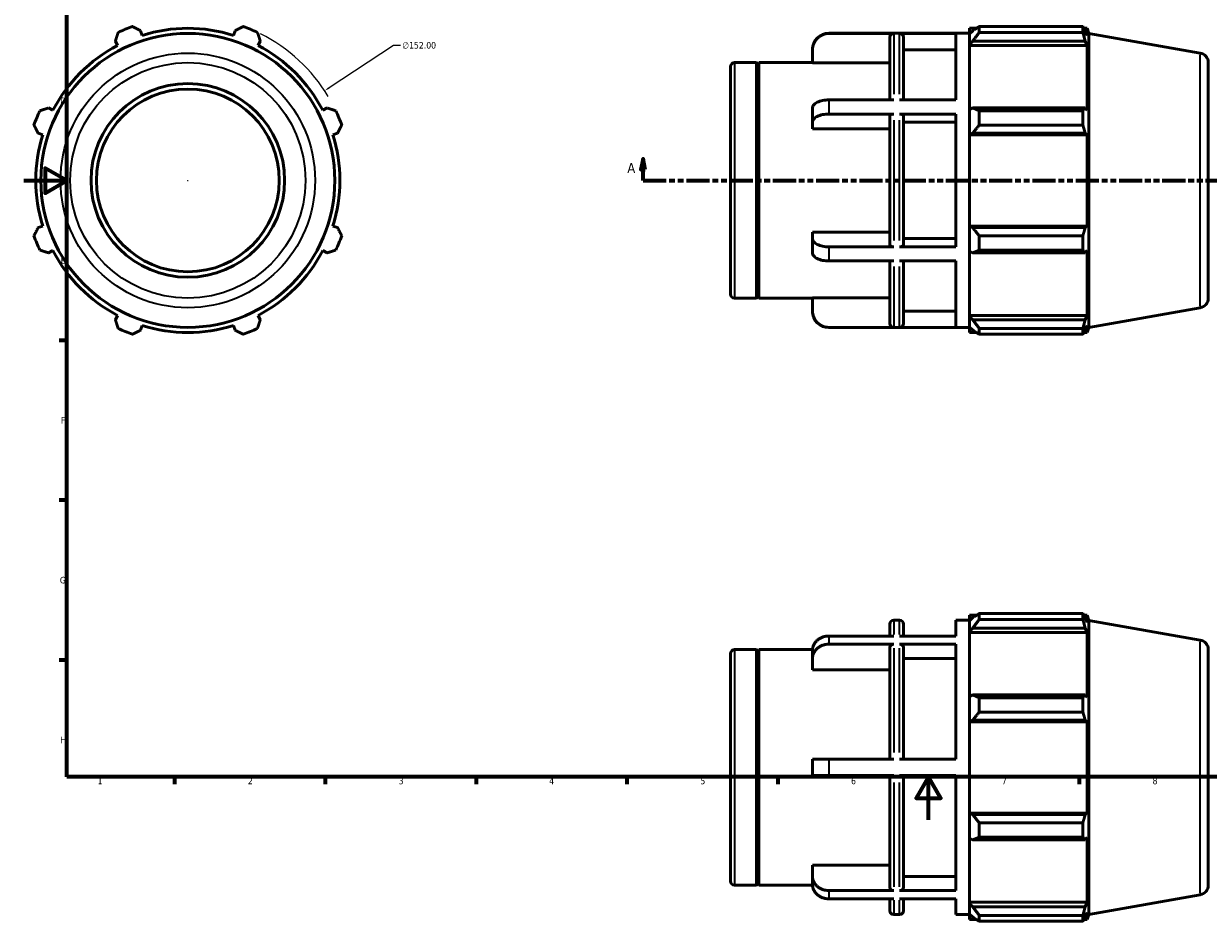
# Model space of a CAD drawing. Header units: millimetres. Extents: x -31 to 927, y -47 to 736.
# Tile 1 of 4: x 0 to 551, y -47 to 370. Entities that reach past the tile are written whole.
import ezdxf

# ---------------------------------------------------------------- set-up
doc = ezdxf.new("R2010")
doc.units = ezdxf.units.MM
doc.linetypes.add('DOUBLE_DASH_CHAIN', pattern=[1.2403, 0.6614, -0.0827, 0.1654, -0.0827, 0.1654, -0.0827])
for name, color, linetype, lineweight in [('Border (ANSI)', 7, 'Continuous', 70), ('Dimension (ANSI)', 7, 'Continuous', 25), ('Section Line (ANSI)', 7, 'DOUBLE_DASH_CHAIN', 70), ('Visible (ANSI)', 7, 'Continuous', 50), ('Visible Narrow (ANSI)', 7, 'Continuous', 35)]:
    doc.layers.add(name, color=color, linetype=linetype, lineweight=lineweight)
doc.styles.add('Label Text (ANSI)', font='tahoma.ttf')
doc.styles.add('Note Text (ANSI)', font='tahoma.ttf')
doc.dimstyles.new('Default - mm (ANSI)', dxfattribs={"dimtxt": 3.048, "dimasz": 2.5, "dimexe": 3.175, "dimexo": 1.6002, "dimgap": 0.8, "dimtad": 0, "dimtoh": 1, "dimrnd": 1e-08, "dimzin": 4, "dimdsep": 46, "dimtxsty": 'Note Text (ANSI)', "dimcen": 0.09, "dimdle": 10, "dimclrd": 256, "dimclre": 256, "dimclrt": 256, "dimadec": 1, "dimazin": 1, "dimtfac": 1, "dimtofl": 0, "dimtmove": 0, "dimatfit": 3, "dimfxl": 1, "dimtolj": 1, "dimtzin": 4, "dimlwd": -1, "dimlwe": -1, "dimarcsym": 0})

# ---------------------------------------------------------------- blocks, each defined once
blk = doc.blocks.new('Borders Default Border')
at = {"layer": 'Border (ANSI)'}
for p, q in [((20, 222.75), (16.55, 222.75)), ((20, 148.5), (16.55, 148.5)), ((20, 74.25), (16.55, 74.25)), ((70.08, 20), (70.08, 16.55)), ((140.17, 20), (140.17, 16.55)), ((210.25, 20), (210.25, 16.55)), ((280.33, 20), (280.33, 16.55)), ((350.42, 20), (350.42, 16.55)), ((490.58, 20), (490.58, 16.55))]:
    blk.add_line(p, q, dxfattribs=at)
at = {"layer": 'Border (ANSI)', "flags": 128}
for points in [[(20, 20), (20, 574), (821, 574), (821, 20), (20, 20)], [(0, 297), (20, 297), (10, 302.77), (10, 291.23), (20, 297)], [(420.5, 0), (420.5, 20), (414.73, 10), (426.27, 10), (420.5, 20)]]:
    blk.add_lwpolyline(points, dxfattribs=at)
at = {"layer": 'Border (ANSI)', "char_height": 3.05, "attachment_point": 7, "style": 'Note Text (ANSI)'}
for s, insert in [('D', (16.96, 332.6)), ('E', (17.21, 258.35)), ('F', (17.29, 184.1)), ('G', (16.81, 109.79)), ('H', (16.97, 35.6)), ('1', (34.35, 16.55)), ('2', (104.2, 16.55)), ('3', (174.26, 16.49)), ('4', (244.23, 16.55)), ('5', (314.48, 16.49)), ('6', (384.49, 16.49)), ('7', (454.6, 16.55)), ('8', (524.63, 16.48))]:
    blk.add_mtext(s, dxfattribs=dict(at, insert=insert))
blk = doc.blocks.new('2dTransSection0')
at = {"layer": 'Section Line (ANSI)', "linetype": 'Continuous'}
for p, q in [((287.88, 307.11), (286.88, 302.11)), ((287.88, 302.11), (287.88, 307.11)), ((288.88, 302.11), (287.88, 307.11)), ((640.18, 307.11), (639.18, 302.11)), ((640.18, 302.11), (640.18, 307.11)), ((641.18, 302.11), (640.18, 307.11)), ((286.88, 302.11), (288.88, 302.11)), ((287.88, 297.11), (287.88, 302.11)), ((639.18, 302.11), (641.18, 302.11)), ((640.18, 297.11), (640.18, 302.11)), ((287.88, 297.11), (298.39, 297.11)), ((629.68, 297.11), (640.18, 297.11))]:
    blk.add_line(p, q, dxfattribs=at)
at = {"layer": 'Section Line (ANSI)', "linetype": 'DOUBLE_DASH_CHAIN', "ltscale": 16.210289}
blk.add_line((287.88, 297.11), (640.18, 297.11), dxfattribs=at)
at = {"layer": 'Section Line (ANSI)', "linetype": 'Continuous', "flags": 128}
for points in [[(288.88, 302.11), (287.88, 307.11), (286.88, 302.11), (288.88, 302.11)], [(641.18, 302.11), (640.18, 307.11), (639.18, 302.11), (641.18, 302.11)]]:
    blk.add_lwpolyline(points, dxfattribs=at)
at = {"layer": 'Section Line (ANSI)'}
for points in [[(288.88, 302.11), (287.88, 307.11), (286.88, 302.11), (288.88, 302.11)], [(641.18, 302.11), (640.18, 307.11), (639.18, 302.11), (641.18, 302.11)]]:
    blk.add_solid(points, dxfattribs=at)
at = {"layer": 'Section Line (ANSI)', "char_height": 4.57, "attachment_point": 7, "style": 'Label Text (ANSI)'}
for insert in [(280.52, 300.61), (643.65, 300.61)]:
    blk.add_mtext('A', dxfattribs=dict(at, insert=insert))
blk = doc.blocks.new('*D11')
at = {"layer": 'Defpoints', "color": 0, "transparency": 16777216}
for p in [(139.85, 338.76), (12.71, 255.45)]:
    blk.add_point(p, dxfattribs=at)
at = {"layer": 'Dimension (ANSI)', "transparency": 16777216}
for p, q in [((171.92, 359.78), (141.94, 340.13)), ((175.14, 359.78), (171.92, 359.78)), ((76.19, 297.11), (76.37, 297.11)), ((76.28, 297.02), (76.28, 297.2))]:
    blk.add_line(p, q, dxfattribs=at)
blk.add_arc((76.28, 297.11), 76, 30.8437, 63.5856, dxfattribs=at)
blk.add_solid([(141.71, 340.48), (142.17, 339.79), (139.85, 338.76)], dxfattribs=at)
at = {"layer": 'Dimension (ANSI)', "transparency": 16777216, "insert": (175.94, 361.42), "char_height": 3.048, "attachment_point": 1, "style": 'Note Text (ANSI)'}
blk.add_mtext('\\A1;∅152.00', dxfattribs=at)

msp = doc.modelspace()

# ---------------------------------------------------------------- linework, layer by layer
at = {"layer": 'Visible (ANSI)'}
for p, q in [((55.027, 364.517), (54.341, 366.691)), ((98.22, 366.691), (97.535, 364.517)), ((374.188, 365.508), (439.531, 365.508)), ((404.331, 365.403), (374.188, 365.403)), ((402.531, 334.546), (402.531, 363.6)), ((433.188, 365.403), (407.074, 365.403)), ((408.874, 363.6), (408.874, 334.546)), ((433.188, 334.546), (433.188, 365.403)), ((439.531, 367.788), (439.531, 365.242)), ((439.531, 367.788), (442.767, 367.788)), ((441.051, 366.691), (439.531, 365.242)), ((439.531, 360.476), (439.531, 365.242)), ((444.091, 368.619), (444.091, 365.87)), ((444.091, 368.619), (492.224, 368.619)), ((492.224, 365.87), (444.091, 365.87)), ((492.224, 365.87), (492.224, 368.619)), ((492.706, 367.788), (494.16, 367.788)), ((494.16, 364.517), (493.33, 366.691)), ((495.031, 365.394), (494.16, 367.788)), ((494.16, 364.517), (494.16, 367.788)), ((495.031, 228.822), (495.031, 365.394)), ((546.813, 356.264), (495.031, 365.394)), ((42.592, 361.824), (43.644, 359.802)), ((108.917, 359.802), (109.97, 361.824)), ((366.588, 357.789), (366.588, 357.908)), ((439.531, 360.476), (441.051, 361.824)), ((439.531, 359.802), (439.531, 360.476)), ((439.531, 359.802), (439.531, 330.095)), ((439.531, 359.802), (494.16, 359.802)), ((441.051, 361.824), (493.33, 361.824)), ((493.33, 361.824), (494.16, 359.802)), ((494.16, 329.745), (494.16, 359.802)), ((366.588, 351.696), (366.588, 357.789)), ((433.188, 357.789), (408.874, 357.789)), ((328.531, 244.188), (328.531, 350.028)), ((330.331, 351.828), (340.631, 351.828)), ((340.631, 242.388), (340.631, 351.828)), ((341.131, 351.328), (340.631, 351.828)), ((341.131, 351.328), (341.631, 351.828)), ((341.131, 242.888), (341.131, 351.328)), ((341.631, 242.388), (341.631, 351.828)), ((341.631, 351.828), (366.588, 351.828)), ((402.531, 351.696), (366.588, 351.696)), ((550.531, 351.832), (550.531, 242.384)), ((13.587, 329.745), (11.564, 330.797)), ((140.997, 330.797), (138.975, 329.745)), ((366.588, 324.158), (366.588, 330.74)), ((404.331, 334.546), (374.188, 334.546)), ((433.188, 334.546), (407.074, 334.546)), ((441.051, 330.797), (439.531, 330.095)), ((493.33, 330.797), (441.051, 330.797)), ((494.16, 329.745), (493.33, 330.797)), ((404.331, 327.964), (374.188, 327.964)), ((402.531, 267.153), (402.531, 327.063)), ((433.188, 327.964), (407.074, 327.964)), ((408.874, 327.063), (408.874, 267.153)), ((433.188, 266.252), (433.188, 327.964)), ((439.531, 318.591), (439.531, 330.095)), ((444.091, 329.477), (444.091, 322.842)), ((444.091, 329.477), (492.224, 329.477)), ((492.224, 322.842), (492.224, 329.477)), ((366.588, 321.111), (366.588, 324.158)), ((402.531, 321.111), (366.588, 321.111)), ((433.188, 324.158), (408.874, 324.158)), ((492.224, 322.842), (444.091, 322.842)), ((6.698, 319.048), (8.872, 318.362)), ((143.689, 318.362), (145.864, 319.048)), ((439.531, 318.591), (441.051, 319.048)), ((439.531, 318.362), (439.531, 318.591)), ((439.531, 318.362), (439.531, 275.854)), ((439.531, 318.362), (494.16, 318.362)), ((441.051, 319.048), (493.33, 319.048)), ((493.33, 319.048), (494.16, 318.362)), ((494.16, 275.854), (494.16, 318.362)), ((8.872, 275.854), (6.698, 275.169)), ((145.864, 275.169), (143.689, 275.854)), ((439.531, 275.626), (439.531, 275.854)), ((439.531, 275.854), (494.16, 275.854)), ((441.051, 275.169), (439.531, 275.626)), ((439.531, 264.121), (439.531, 275.626)), ((494.16, 275.854), (493.33, 275.169)), ((366.588, 270.058), (366.588, 273.105)), ((366.588, 273.105), (402.531, 273.105)), ((366.588, 263.477), (366.588, 270.058)), ((408.874, 270.058), (433.188, 270.058)), ((493.33, 275.169), (441.051, 275.169)), ((444.091, 271.374), (444.091, 264.739)), ((444.091, 271.374), (492.224, 271.374)), ((492.224, 264.739), (492.224, 271.374)), ((11.564, 263.419), (13.587, 264.472)), ((138.975, 264.472), (140.997, 263.419)), ((404.331, 266.252), (374.188, 266.252)), ((433.188, 266.252), (407.074, 266.252)), ((492.224, 264.739), (444.091, 264.739)), ((493.33, 263.419), (494.16, 264.472)), ((494.16, 234.414), (494.16, 264.472)), ((404.331, 259.67), (374.188, 259.67)), ((402.531, 230.617), (402.531, 259.67)), ((433.188, 259.67), (407.074, 259.67)), ((408.874, 259.67), (408.874, 230.617)), ((433.188, 228.814), (433.188, 259.67)), ((439.531, 264.121), (441.051, 263.419)), ((439.531, 264.121), (439.531, 234.414)), ((441.051, 263.419), (493.33, 263.419)), ((330.331, 242.388), (340.631, 242.388)), ((341.131, 242.888), (340.631, 242.388)), ((341.131, 242.888), (341.631, 242.388)), ((341.631, 242.388), (366.588, 242.388)), ((366.588, 236.427), (366.588, 242.52)), ((366.588, 242.52), (402.531, 242.52)), ((546.813, 237.952), (495.031, 228.822)), ((43.644, 234.414), (42.592, 232.392)), ((109.97, 232.392), (108.917, 234.414)), ((366.588, 236.308), (366.588, 236.427)), ((408.874, 236.427), (433.188, 236.427)), ((439.531, 233.74), (439.531, 234.414)), ((439.531, 234.414), (494.16, 234.414)), ((439.531, 228.975), (439.531, 233.74)), ((441.051, 232.392), (439.531, 233.74)), ((493.33, 232.392), (441.051, 232.392)), ((494.16, 234.414), (493.33, 232.392)), ((54.341, 227.525), (55.027, 229.699)), ((97.535, 229.699), (98.22, 227.525)), ((404.331, 228.814), (374.188, 228.814)), ((374.188, 228.708), (439.531, 228.708)), ((433.188, 228.814), (407.074, 228.814)), ((439.531, 228.975), (441.051, 227.525)), ((439.531, 228.975), (439.531, 226.428)), ((439.531, 226.428), (442.767, 226.428)), ((444.091, 228.346), (444.091, 225.598)), ((444.091, 228.346), (492.224, 228.346)), ((492.224, 225.598), (492.224, 228.346)), ((492.706, 226.428), (494.16, 226.428)), ((493.33, 227.525), (494.16, 229.699)), ((494.16, 226.428), (494.16, 229.699)), ((495.031, 228.822), (494.16, 226.428)), ((492.224, 225.598), (444.091, 225.598)), ((439.531, 95.028), (439.531, 92.482)), ((439.531, 95.028), (442.767, 95.028)), ((441.051, 93.931), (439.531, 92.482)), ((444.091, 95.859), (444.091, 93.11)), ((444.091, 95.859), (492.224, 95.859)), ((492.224, 93.11), (492.224, 95.859)), ((492.706, 95.028), (494.16, 95.028)), ((494.16, 91.757), (493.33, 93.931)), ((495.031, 92.634), (494.16, 95.028)), ((494.16, 91.757), (494.16, 95.028)), ((402.531, 85.393), (402.531, 90.948)), ((404.331, 92.748), (407.074, 92.748)), ((408.874, 90.948), (408.874, 85.393)), ((433.188, 85.393), (433.188, 92.748)), ((433.188, 92.748), (439.531, 92.748)), ((439.531, 87.716), (439.531, 92.482)), ((439.531, 87.716), (441.051, 89.064)), ((441.051, 89.064), (493.33, 89.064)), ((492.224, 93.11), (444.091, 93.11)), ((493.33, 89.064), (494.16, 87.042)), ((495.031, -43.938), (495.031, 92.634)), ((546.813, 83.504), (495.031, 92.634)), ((404.331, 85.393), (374.188, 85.393)), ((433.188, 85.393), (407.074, 85.393)), ((439.531, 87.042), (439.531, 87.716)), ((439.531, 87.042), (439.531, 57.335)), ((439.531, 87.042), (494.16, 87.042)), ((494.16, 56.984), (494.16, 87.042)), ((328.531, -28.572), (328.531, 77.268)), ((330.331, 79.068), (340.631, 79.068)), ((340.631, -30.372), (340.631, 79.068)), ((341.131, 78.568), (340.631, 79.068)), ((341.131, 78.568), (341.631, 79.068)), ((341.131, -29.872), (341.131, 78.568)), ((341.631, -30.372), (341.631, 79.068)), ((341.631, 79.068), (366.595, 79.068)), ((366.588, 74.999), (366.588, 78.799)), ((404.331, 81.593), (374.188, 81.593)), ((402.531, 28.148), (402.531, 80.031)), ((433.188, 81.593), (407.074, 81.593)), ((408.874, 80.031), (408.874, 28.148)), ((433.188, 28.148), (433.188, 81.593)), ((550.531, 79.072), (550.531, -30.376)), ((366.588, 69.723), (366.588, 74.999)), ((433.188, 74.999), (408.874, 74.999)), ((402.531, 69.723), (366.588, 69.723)), ((441.051, 58.037), (439.531, 57.335)), ((439.531, 45.83), (439.531, 57.335)), ((493.33, 58.037), (441.051, 58.037)), ((444.091, 56.717), (444.091, 50.082)), ((444.091, 56.717), (492.224, 56.717)), ((492.224, 50.082), (492.224, 56.717)), ((494.16, 56.984), (493.33, 58.037)), ((492.224, 50.082), (444.091, 50.082)), ((439.531, 45.83), (441.051, 46.288)), ((439.531, 45.602), (439.531, 45.83)), ((439.531, 45.602), (439.531, 3.094)), ((439.531, 45.602), (494.16, 45.602)), ((441.051, 46.288), (493.33, 46.288)), ((493.33, 46.288), (494.16, 45.602)), ((494.16, 3.094), (494.16, 45.602)), ((366.588, 20.548), (366.588, 28.148)), ((404.331, 28.148), (374.188, 28.148)), ((407.074, 28.148), (433.188, 28.148)), ((404.331, 20.548), (374.188, 20.548)), ((402.531, -31.335), (402.531, 20.548)), ((433.188, 20.548), (407.074, 20.548)), ((408.874, 20.548), (408.874, -31.335)), ((433.188, -32.897), (433.188, 20.548)), ((439.531, 2.866), (439.531, 3.094)), ((439.531, 3.094), (494.16, 3.094)), ((439.531, -8.639), (439.531, 2.866)), ((441.051, 2.409), (439.531, 2.866)), ((493.33, 2.409), (441.051, 2.409)), ((494.16, 3.094), (493.33, 2.409)), ((444.091, -1.386), (444.091, -8.021)), ((444.091, -1.386), (492.224, -1.386)), ((492.224, -8.021), (492.224, -1.386)), ((439.531, -8.639), (439.531, -38.346)), ((439.531, -8.639), (441.051, -9.341)), ((441.051, -9.341), (493.33, -9.341)), ((492.224, -8.021), (444.091, -8.021)), ((493.33, -9.341), (494.16, -8.288)), ((494.16, -38.346), (494.16, -8.288)), ((366.588, -26.303), (366.588, -21.026)), ((366.588, -21.026), (402.531, -21.026)), ((366.588, -30.103), (366.588, -26.303)), ((408.874, -26.303), (433.188, -26.303)), ((330.331, -30.372), (340.631, -30.372)), ((341.131, -29.872), (340.631, -30.372)), ((341.131, -29.872), (341.631, -30.372)), ((341.631, -30.372), (366.595, -30.372)), ((404.331, -32.897), (374.188, -32.897)), ((433.188, -32.897), (407.074, -32.897)), ((404.331, -36.697), (374.188, -36.697)), ((402.531, -42.252), (402.531, -36.697)), ((433.188, -36.697), (407.074, -36.697)), ((408.874, -36.697), (408.874, -42.252)), ((433.188, -44.052), (433.188, -36.697)), ((439.531, -39.02), (439.531, -38.346)), ((439.531, -38.346), (494.16, -38.346)), ((494.16, -38.346), (493.33, -40.368)), ((546.813, -34.808), (495.031, -43.938)), ((439.531, -43.786), (439.531, -39.02)), ((441.051, -40.368), (439.531, -39.02)), ((439.531, -43.786), (439.531, -46.332)), ((439.531, -43.786), (441.051, -45.235)), ((493.33, -40.368), (441.051, -40.368)), ((493.33, -45.235), (494.16, -43.061)), ((494.16, -46.332), (494.16, -43.061)), ((495.031, -43.938), (494.16, -46.332)), ((404.331, -44.052), (407.074, -44.052)), ((433.188, -44.052), (439.531, -44.052)), ((439.531, -46.332), (442.767, -46.332)), ((444.091, -44.414), (444.091, -47.163)), ((444.091, -44.414), (492.224, -44.414)), ((492.224, -47.163), (444.091, -47.163)), ((492.224, -47.163), (492.224, -44.414)), ((492.706, -46.332), (494.16, -46.332))]:
    msp.add_line(p, q, dxfattribs=at)
for radius in [68.286, 45, 42.463]:
    msp.add_circle((76.281, 297.108), radius, dxfattribs=at)
for centre, radius, start, end in [((76.281, 297.108), 76, 109.79198, 115.20802), ((76.281, 297.108), 70.68, 72.5, 107.5), ((76.281, 297.108), 76, 64.79198, 70.20802), ((374.188, 357.908), 7.6, 90, 180), ((76.281, 297.108), 70.68, 117.5, 152.5), ((76.281, 297.108), 70.68, 27.5, 62.5), ((546.031, 351.832), 4.5, 0, 80), ((330.331, 350.028), 1.8, 90, 180), ((76.281, 297.108), 76, 154.79198, 160.20802), ((76.281, 297.108), 76, 19.79198, 25.20802), ((76.281, 297.108), 70.68, 162.5, 197.5), ((76.281, 297.108), 70.68, 342.5, 17.5), ((76.281, 297.108), 76, 199.79198, 205.20802), ((76.281, 297.108), 76, 334.79198, 340.20802), ((76.281, 297.108), 70.68, 207.5, 242.5), ((76.281, 297.108), 70.68, 297.5, 332.5), ((330.331, 244.188), 1.8, 180, 270), ((546.031, 242.384), 4.5, 280, 0), ((374.188, 236.308), 7.6, 180, 270), ((76.281, 297.108), 76, 244.79198, 250.20802), ((76.281, 297.108), 70.68, 252.5, 287.5), ((76.281, 297.108), 76, 289.79198, 295.20802), ((404.331, 90.948), 1.8, 90, 180), ((407.074, 90.948), 1.8, 0, 90), ((546.031, 79.072), 4.5, 0, 80), ((330.331, 77.268), 1.8, 90, 180), ((330.331, -28.572), 1.8, 180, 270), ((546.031, -30.376), 4.5, 280, 0), ((404.331, -42.252), 1.8, 180, 270), ((407.074, -42.252), 1.8, 270, 0)]:
    msp.add_arc(centre, radius, start, end, dxfattribs=at)
for points, weights in [([(42.592, 361.824), (43.238, 363.806), (43.912, 365.87)], [1.00140468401, 1.00111079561, 1]), ([(50.547, 368.619), (52.483, 367.635), (54.341, 366.691)], [1, 1.00111079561, 1.00140468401]), ([(98.22, 366.691), (100.079, 367.635), (102.015, 368.619)], [1.00140468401, 1.00111079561, 1]), ([(108.65, 365.87), (109.323, 363.806), (109.97, 361.824)], [1, 1.00111079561, 1.00140468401]), ([(444.091, 368.619), (442.51, 367.635), (441.051, 366.691)], [1.01310668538, 1.00943711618, 1.00495979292]), ([(441.051, 361.824), (442.51, 363.806), (444.091, 365.87)], [1.00495979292, 1.00943711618, 1.01310668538]), ([(492.224, 368.619), (492.799, 367.635), (493.33, 366.691)], [1, 1.00111079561, 1.00140468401]), ([(493.33, 361.824), (492.799, 363.806), (492.224, 365.87)], [1.00140468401, 1.00111079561, 1]), ([(7.518, 329.477), (9.583, 330.151), (11.564, 330.797)], [1, 1.00111079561, 1.00140468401]), ([(140.997, 330.797), (142.979, 330.151), (145.043, 329.477)], [1.00140468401, 1.00111079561, 1]), ([(444.091, 329.477), (442.51, 330.151), (441.051, 330.797)], [1.01310668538, 1.00943711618, 1.00495979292]), ([(492.224, 329.477), (492.799, 330.151), (493.33, 330.797)], [1, 1.00111079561, 1.00140468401]), ([(6.698, 319.048), (5.754, 320.906), (4.77, 322.842)], [1.00140468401, 1.00111079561, 1]), ([(147.791, 322.842), (146.808, 320.906), (145.864, 319.048)], [1, 1.00111079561, 1.00140468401]), ([(441.051, 319.048), (442.51, 320.906), (444.091, 322.842)], [1.00495979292, 1.00943711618, 1.01310668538]), ([(493.33, 319.048), (492.799, 320.906), (492.224, 322.842)], [1.00140468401, 1.00111079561, 1]), ([(4.77, 271.374), (5.754, 273.31), (6.698, 275.169)], [1, 1.00111079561, 1.00140468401]), ([(145.864, 275.169), (146.808, 273.31), (147.791, 271.374)], [1.00140468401, 1.00111079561, 1]), ([(444.091, 271.374), (442.51, 273.31), (441.051, 275.169)], [1.01310668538, 1.00943711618, 1.00495979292]), ([(492.224, 271.374), (492.799, 273.31), (493.33, 275.169)], [1, 1.00111079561, 1.00140468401]), ([(11.564, 263.419), (9.583, 264.066), (7.518, 264.739)], [1.00140468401, 1.00111079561, 1]), ([(145.043, 264.739), (142.979, 264.066), (140.997, 263.419)], [1, 1.00111079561, 1.00140468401]), ([(441.051, 263.419), (442.51, 264.066), (444.091, 264.739)], [1.00495979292, 1.00943711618, 1.01310668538]), ([(493.33, 263.419), (492.799, 264.066), (492.224, 264.739)], [1.00140468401, 1.00111079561, 1]), ([(43.912, 228.346), (43.238, 230.41), (42.592, 232.392)], [1, 1.00111079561, 1.00140468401]), ([(109.97, 232.392), (109.323, 230.41), (108.65, 228.346)], [1.00140468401, 1.00111079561, 1]), ([(444.091, 228.346), (442.51, 230.41), (441.051, 232.392)], [1.01310668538, 1.00943711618, 1.00495979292]), ([(492.224, 228.346), (492.799, 230.41), (493.33, 232.392)], [1, 1.00111079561, 1.00140468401]), ([(54.341, 227.525), (52.483, 226.581), (50.547, 225.598)], [1.00140468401, 1.00111079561, 1]), ([(102.015, 225.598), (100.079, 226.581), (98.22, 227.525)], [1, 1.00111079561, 1.00140468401]), ([(441.051, 227.525), (442.51, 226.581), (444.091, 225.598)], [1.00495979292, 1.00943711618, 1.01310668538]), ([(493.33, 227.525), (492.799, 226.581), (492.224, 225.598)], [1.00140468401, 1.00111079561, 1]), ([(444.091, 95.859), (442.51, 94.875), (441.051, 93.931)], [1.01310668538, 1.00943711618, 1.00495979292]), ([(492.224, 95.859), (492.799, 94.875), (493.33, 93.931)], [1, 1.00111079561, 1.00140468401]), ([(441.051, 89.064), (442.51, 91.046), (444.091, 93.11)], [1.00495979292, 1.00943711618, 1.01310668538]), ([(493.33, 89.064), (492.799, 91.046), (492.224, 93.11)], [1.00140468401, 1.00111079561, 1]), ([(444.091, 56.717), (442.51, 57.391), (441.051, 58.037)], [1.01310668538, 1.00943711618, 1.00495979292]), ([(492.224, 56.717), (492.799, 57.391), (493.33, 58.037)], [1, 1.00111079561, 1.00140468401]), ([(441.051, 46.288), (442.51, 48.146), (444.091, 50.082)], [1.00495979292, 1.00943711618, 1.01310668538]), ([(493.33, 46.288), (492.799, 48.146), (492.224, 50.082)], [1.00140468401, 1.00111079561, 1]), ([(444.091, -1.386), (442.51, 0.55), (441.051, 2.409)], [1.01310668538, 1.00943711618, 1.00495979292]), ([(492.224, -1.386), (492.799, 0.55), (493.33, 2.409)], [1, 1.00111079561, 1.00140468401]), ([(441.051, -9.341), (442.51, -8.694), (444.091, -8.021)], [1.00495979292, 1.00943711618, 1.01310668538]), ([(493.33, -9.341), (492.799, -8.694), (492.224, -8.021)], [1.00140468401, 1.00111079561, 1]), ([(444.091, -44.414), (442.51, -42.35), (441.051, -40.368)], [1.01310668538, 1.00943711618, 1.00495979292]), ([(492.224, -44.414), (492.799, -42.35), (493.33, -40.368)], [1, 1.00111079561, 1.00140468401]), ([(441.051, -45.235), (442.51, -46.179), (444.091, -47.163)], [1.00495979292, 1.00943711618, 1.01310668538]), ([(493.33, -45.235), (492.799, -46.179), (492.224, -47.163)], [1.00140468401, 1.00111079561, 1])]:
    msp.add_rational_spline(points, weights, degree=2, dxfattribs=at)
for points, knots in [([(366.588, 357.789), (366.588, 358.259), (366.635, 358.773), (366.834, 359.778), (366.988, 360.271), (367.347, 361.139), (367.586, 361.595), (368.155, 362.447), (368.484, 362.843), (369.148, 363.507), (369.543, 363.836), (370.393, 364.405), (370.848, 364.644), (371.715, 365.003), (372.205, 365.157), (373.208, 365.356), (373.72, 365.403), (374.188, 365.403)], [-1.1265285, -1.1265285, -1.1265285, -1.1265285, -0.9854892, -0.9854892, -0.84445, -0.84445, -0.7035697, -0.7035697, -0.5626893, -0.5626893, -0.4219613, -0.4219613, -0.2812333, -0.2812333, -0.1406167, -0.1406167, 0, 0, 0, 0]), ([(402.531, 363.6), (402.531, 363.822), (402.583, 364.084), (402.753, 364.496), (402.902, 364.718), (403.216, 365.032), (403.438, 365.18), (403.848, 365.35), (404.109, 365.403), (404.331, 365.403)], [0.80037777, 0.80037777, 0.80037777, 0.80037777, 0.86716319, 0.86716319, 0.93389127, 0.93389127, 1.0005538, 1.0005538, 1.06716368, 1.06716368, 1.06716368, 1.06716368]), ([(407.074, 365.403), (407.296, 365.403), (407.557, 365.35), (407.968, 365.18), (408.189, 365.032), (408.504, 364.718), (408.652, 364.496), (408.822, 364.084), (408.874, 363.822), (408.874, 363.6)], [0, 0, 0, 0, 0.06660988, 0.06660988, 0.13327241, 0.13327241, 0.20000048, 0.20000048, 0.26678591, 0.26678591, 0.26678591, 0.26678591]), ([(374.188, 334.546), (373.72, 334.546), (373.208, 334.523), (372.205, 334.423), (371.715, 334.347), (370.848, 334.167), (370.393, 334.048), (369.543, 333.763), (369.148, 333.598), (368.484, 333.266), (368.155, 333.068), (367.586, 332.643), (367.347, 332.414), (366.988, 331.98), (366.834, 331.734), (366.635, 331.231), (366.588, 330.975), (366.588, 330.74)], [0, 0, 0, 0, 0.1406167, 0.1406167, 0.2812333, 0.2812333, 0.4219613, 0.4219613, 0.5626893, 0.5626893, 0.7035697, 0.7035697, 0.84445, 0.84445, 0.9854892, 0.9854892, 1.1265285, 1.1265285, 1.1265285, 1.1265285]), ([(366.588, 324.158), (366.588, 324.393), (366.635, 324.65), (366.834, 325.152), (366.988, 325.398), (367.347, 325.833), (367.586, 326.061), (368.155, 326.487), (368.484, 326.684), (369.148, 327.016), (369.543, 327.181), (370.393, 327.466), (370.848, 327.585), (371.715, 327.765), (372.205, 327.841), (373.208, 327.941), (373.72, 327.964), (374.188, 327.964)], [-1.1265285, -1.1265285, -1.1265285, -1.1265285, -0.9854892, -0.9854892, -0.84445, -0.84445, -0.7035697, -0.7035697, -0.5626893, -0.5626893, -0.4219613, -0.4219613, -0.2812333, -0.2812333, -0.1406167, -0.1406167, 0, 0, 0, 0]), ([(404.331, 327.964), (404.109, 327.964), (403.848, 327.938), (403.437, 327.853), (403.215, 327.779), (402.901, 327.622), (402.753, 327.511), (402.583, 327.305), (402.531, 327.174), (402.531, 327.063)], [0, 0, 0, 0, 0.06663662, 0.06663662, 0.13332594, 0.13332594, 0.20002728, 0.20002728, 0.26678591, 0.26678591, 0.26678591, 0.26678591]), ([(408.874, 327.063), (408.874, 327.174), (408.822, 327.305), (408.652, 327.511), (408.504, 327.622), (408.189, 327.779), (407.968, 327.853), (407.557, 327.938), (407.296, 327.964), (407.074, 327.964)], [-0.26678591, -0.26678591, -0.26678591, -0.26678591, -0.20000048, -0.20000048, -0.13327241, -0.13327241, -0.06660988, -0.06660988, 0, 0, 0, 0]), ([(374.188, 266.252), (373.72, 266.252), (373.208, 266.275), (372.205, 266.375), (371.715, 266.451), (370.848, 266.631), (370.393, 266.751), (369.543, 267.035), (369.148, 267.2), (368.484, 267.532), (368.155, 267.73), (367.586, 268.156), (367.347, 268.384), (366.988, 268.818), (366.834, 269.064), (366.635, 269.567), (366.588, 269.823), (366.588, 270.058)], [0, 0, 0, 0, 0.1406167, 0.1406167, 0.2812333, 0.2812333, 0.4219613, 0.4219613, 0.5626893, 0.5626893, 0.7035697, 0.7035697, 0.84445, 0.84445, 0.9854892, 0.9854892, 1.1265285, 1.1265285, 1.1265285, 1.1265285]), ([(402.531, 267.153), (402.531, 267.042), (402.583, 266.911), (402.753, 266.706), (402.901, 266.595), (403.215, 266.437), (403.437, 266.363), (403.848, 266.278), (404.109, 266.252), (404.331, 266.252)], [-0.26678591, -0.26678591, -0.26678591, -0.26678591, -0.20002728, -0.20002728, -0.13332594, -0.13332594, -0.06663662, -0.06663662, 0, 0, 0, 0]), ([(407.074, 266.252), (407.296, 266.252), (407.557, 266.278), (407.968, 266.363), (408.189, 266.437), (408.504, 266.594), (408.652, 266.705), (408.822, 266.911), (408.874, 267.042), (408.874, 267.153)], [0, 0, 0, 0, 0.06660988, 0.06660988, 0.13327241, 0.13327241, 0.20000048, 0.20000048, 0.26678591, 0.26678591, 0.26678591, 0.26678591]), ([(366.588, 263.477), (366.588, 263.242), (366.635, 262.985), (366.834, 262.482), (366.988, 262.236), (367.347, 261.802), (367.586, 261.574), (368.155, 261.148), (368.484, 260.95), (369.148, 260.618), (369.543, 260.453), (370.393, 260.169), (370.848, 260.049), (371.715, 259.87), (372.205, 259.793), (373.208, 259.693), (373.72, 259.67), (374.188, 259.67)], [-1.1265285, -1.1265285, -1.1265285, -1.1265285, -0.9854892, -0.9854892, -0.84445, -0.84445, -0.7035697, -0.7035697, -0.5626893, -0.5626893, -0.4219613, -0.4219613, -0.2812333, -0.2812333, -0.1406167, -0.1406167, 0, 0, 0, 0]), ([(374.188, 228.814), (373.72, 228.814), (373.208, 228.86), (372.205, 229.06), (371.715, 229.213), (370.848, 229.572), (370.393, 229.811), (369.543, 230.38), (369.148, 230.71), (368.484, 231.374), (368.155, 231.769), (367.586, 232.621), (367.347, 233.077), (366.988, 233.946), (366.834, 234.438), (366.635, 235.443), (366.588, 235.957), (366.588, 236.427)], [0, 0, 0, 0, 0.1406167, 0.1406167, 0.2812333, 0.2812333, 0.4219613, 0.4219613, 0.5626893, 0.5626893, 0.7035697, 0.7035697, 0.84445, 0.84445, 0.9854892, 0.9854892, 1.1265285, 1.1265285, 1.1265285, 1.1265285]), ([(402.531, 230.617), (402.531, 230.394), (402.583, 230.132), (402.753, 229.721), (402.901, 229.499), (403.215, 229.184), (403.437, 229.036), (403.848, 228.866), (404.109, 228.814), (404.331, 228.814)], [-0.26678591, -0.26678591, -0.26678591, -0.26678591, -0.20002728, -0.20002728, -0.13332594, -0.13332594, -0.06663662, -0.06663662, 0, 0, 0, 0]), ([(407.074, 228.814), (407.296, 228.814), (407.557, 228.866), (407.968, 229.036), (408.189, 229.184), (408.504, 229.499), (408.652, 229.721), (408.822, 230.132), (408.874, 230.394), (408.874, 230.617)], [0, 0, 0, 0, 0.06660988, 0.06660988, 0.13327241, 0.13327241, 0.20000048, 0.20000048, 0.26678591, 0.26678591, 0.26678591, 0.26678591]), ([(374.188, 85.393), (373.72, 85.393), (373.208, 85.353), (372.205, 85.18), (371.715, 85.047), (370.848, 84.736), (370.393, 84.529), (369.543, 84.036), (369.148, 83.751), (368.484, 83.176), (368.155, 82.833), (367.586, 82.095), (367.347, 81.7), (366.988, 80.948), (366.834, 80.522), (366.635, 79.651), (366.588, 79.207), (366.588, 78.799)], [0, 0, 0, 0, 0.1406167, 0.1406167, 0.2812333, 0.2812333, 0.4219613, 0.4219613, 0.5626893, 0.5626893, 0.7035697, 0.7035697, 0.84445, 0.84445, 0.9854892, 0.9854892, 1.1265285, 1.1265285, 1.1265285, 1.1265285]), ([(366.588, 74.999), (366.588, 75.407), (366.635, 75.851), (366.834, 76.722), (366.988, 77.148), (367.347, 77.9), (367.586, 78.295), (368.155, 79.033), (368.484, 79.376), (369.148, 79.951), (369.543, 80.236), (370.393, 80.729), (370.848, 80.936), (371.715, 81.247), (372.205, 81.38), (373.208, 81.553), (373.72, 81.593), (374.188, 81.593)], [-1.1265285, -1.1265285, -1.1265285, -1.1265285, -0.9854892, -0.9854892, -0.84445, -0.84445, -0.7035697, -0.7035697, -0.5626893, -0.5626893, -0.4219613, -0.4219613, -0.2812333, -0.2812333, -0.1406167, -0.1406167, 0, 0, 0, 0]), ([(404.331, 81.593), (404.109, 81.593), (403.848, 81.548), (403.437, 81.4), (403.215, 81.272), (402.901, 80.999), (402.753, 80.807), (402.583, 80.451), (402.531, 80.224), (402.531, 80.031)], [0, 0, 0, 0, 0.06663662, 0.06663662, 0.13332594, 0.13332594, 0.20002728, 0.20002728, 0.26678591, 0.26678591, 0.26678591, 0.26678591]), ([(408.874, 80.031), (408.874, 80.224), (408.822, 80.451), (408.652, 80.807), (408.504, 80.999), (408.189, 81.272), (407.968, 81.4), (407.557, 81.548), (407.296, 81.593), (407.074, 81.593)], [-0.26678591, -0.26678591, -0.26678591, -0.26678591, -0.20000048, -0.20000048, -0.13327241, -0.13327241, -0.06660988, -0.06660988, 0, 0, 0, 0]), ([(374.188, 28.148), (373.72, 28.148), (373.208, 28.148), (372.205, 28.148), (371.715, 28.148), (370.848, 28.148), (370.393, 28.148), (369.543, 28.148), (369.148, 28.148), (368.484, 28.148), (368.155, 28.148), (367.586, 28.148), (367.347, 28.148), (366.988, 28.148), (366.834, 28.148), (366.635, 28.148), (366.588, 28.148), (366.588, 28.148)], [0, 0, 0, 0, 0.1406167, 0.1406167, 0.2812333, 0.2812333, 0.4219613, 0.4219613, 0.5626893, 0.5626893, 0.7035697, 0.7035697, 0.84445, 0.84445, 0.9854892, 0.9854892, 1.1265285, 1.1265285, 1.1265285, 1.1265285]), ([(366.588, 20.548), (366.588, 20.548), (366.635, 20.548), (366.834, 20.548), (366.988, 20.548), (367.347, 20.548), (367.586, 20.548), (368.155, 20.548), (368.484, 20.548), (369.148, 20.548), (369.543, 20.548), (370.393, 20.548), (370.848, 20.548), (371.715, 20.548), (372.205, 20.548), (373.208, 20.548), (373.72, 20.548), (374.188, 20.548)], [-1.1265285, -1.1265285, -1.1265285, -1.1265285, -0.9854892, -0.9854892, -0.84445, -0.84445, -0.7035697, -0.7035697, -0.5626893, -0.5626893, -0.4219613, -0.4219613, -0.2812333, -0.2812333, -0.1406167, -0.1406167, 0, 0, 0, 0]), ([(374.188, -32.897), (373.72, -32.897), (373.208, -32.857), (372.205, -32.684), (371.715, -32.551), (370.848, -32.24), (370.393, -32.033), (369.543, -31.54), (369.148, -31.255), (368.484, -30.68), (368.155, -30.337), (367.586, -29.599), (367.347, -29.204), (366.988, -28.452), (366.834, -28.026), (366.635, -27.155), (366.588, -26.711), (366.588, -26.303)], [0, 0, 0, 0, 0.1406167, 0.1406167, 0.2812333, 0.2812333, 0.4219613, 0.4219613, 0.5626893, 0.5626893, 0.7035697, 0.7035697, 0.84445, 0.84445, 0.9854892, 0.9854892, 1.1265285, 1.1265285, 1.1265285, 1.1265285]), ([(366.588, -30.103), (366.588, -30.511), (366.635, -30.955), (366.834, -31.826), (366.988, -32.252), (367.347, -33.004), (367.586, -33.399), (368.155, -34.137), (368.484, -34.48), (369.148, -35.055), (369.543, -35.34), (370.393, -35.833), (370.848, -36.04), (371.715, -36.351), (372.205, -36.484), (373.208, -36.657), (373.72, -36.697), (374.188, -36.697)], [-1.1265285, -1.1265285, -1.1265285, -1.1265285, -0.9854892, -0.9854892, -0.84445, -0.84445, -0.7035697, -0.7035697, -0.5626893, -0.5626893, -0.4219613, -0.4219613, -0.2812333, -0.2812333, -0.1406167, -0.1406167, 0, 0, 0, 0]), ([(402.531, -31.335), (402.531, -31.528), (402.583, -31.755), (402.753, -32.111), (402.901, -32.303), (403.215, -32.576), (403.437, -32.704), (403.848, -32.852), (404.109, -32.897), (404.331, -32.897)], [-0.26678591, -0.26678591, -0.26678591, -0.26678591, -0.20002728, -0.20002728, -0.13332594, -0.13332594, -0.06663662, -0.06663662, 0, 0, 0, 0]), ([(407.074, -32.897), (407.296, -32.897), (407.557, -32.852), (407.968, -32.704), (408.189, -32.576), (408.504, -32.303), (408.652, -32.111), (408.822, -31.755), (408.874, -31.528), (408.874, -31.335)], [0, 0, 0, 0, 0.06660988, 0.06660988, 0.13327241, 0.13327241, 0.20000048, 0.20000048, 0.26678591, 0.26678591, 0.26678591, 0.26678591])]:
    msp.add_open_spline(points, degree=3, knots=knots, dxfattribs=at)
at = {"layer": 'Visible Narrow (ANSI)'}
for p, q in [((374.188, 365.508), (374.188, 365.413)), ((404.331, 365.15), (404.331, 337.183)), ((407.074, 337.183), (407.074, 365.15)), ((546.813, 238.681), (546.813, 355.536)), ((330.331, 351.154), (330.331, 243.062)), ((374.188, 334.227), (374.188, 328.303)), ((404.331, 325.075), (404.331, 269.142)), ((407.074, 269.142), (407.074, 325.075)), ((374.188, 265.913), (374.188, 259.989)), ((404.331, 257.033), (404.331, 229.066)), ((407.074, 229.066), (407.074, 257.033)), ((374.188, 228.803), (374.188, 228.708)), ((404.331, 92.729), (404.331, 86.098)), ((407.074, 86.098), (407.074, 92.729)), ((374.188, 85.22), (374.188, 81.8)), ((546.813, -34.079), (546.813, 82.775)), ((330.331, 78.394), (330.331, -29.698)), ((404.331, 79.778), (404.331, 31.339)), ((407.074, 31.339), (407.074, 79.778)), ((374.188, 27.768), (374.188, 20.928)), ((404.331, 17.357), (404.331, -31.082)), ((407.074, -31.082), (407.074, 17.357)), ((374.188, -33.104), (374.188, -36.524)), ((404.331, -37.402), (404.331, -44.033)), ((407.074, -44.033), (407.074, -37.402))]:
    msp.add_line(p, q, dxfattribs=at)
for radius in [59.156, 54.724]:
    msp.add_circle((76.281, 297.108), radius, dxfattribs=at)

# ---------------------------------------------------------------- block references
msp.add_blockref('Borders Default Border', (0, 0))
at = {"layer": 'Section Line (ANSI)'}
msp.add_blockref('2dTransSection0', (0, 0), dxfattribs=at)

# ---------------------------------------------------------------- dimensions: what is measured, and where the dimension line sits
at = {"layer": 'Dimension (ANSI)'}
dim = msp.add_diameter_dim_2p(p1=(12.714, 255.452), p2=(139.848, 338.764), dimstyle='Default - mm (ANSI)', override={"dimtih": 1, "dimdec": 2, "dimlfac": 1, "dimtp": 0, "dimtm": 0, "dimtdec": 2}, dxfattribs=at)
dim.commit()
dim.dimension.update_dxf_attribs({"geometry": '*D11', "text_midpoint": (183.783, 359.783), "dimtype": 163})

doc.saveas('drawing.dxf')
